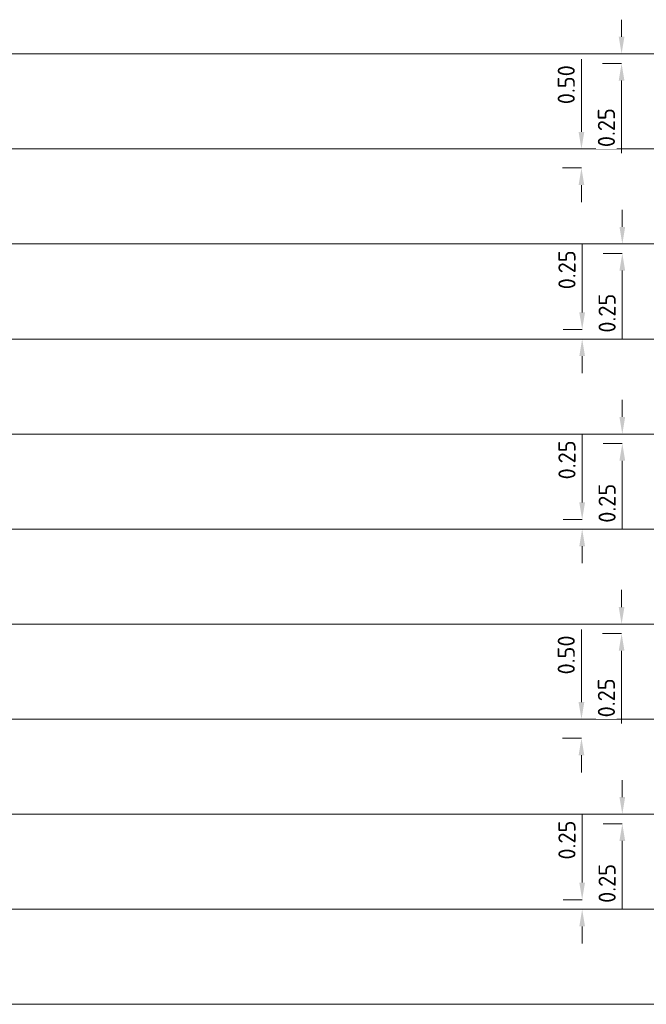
# Model space of a CAD drawing. Header units: metres. Extents: x 196669 to 197735, y 355514 to 356669.
# Tile 25 of 28: x 197675 to 197692, y 355826 to 355852. Entities that reach past the tile are written whole.
import ezdxf

# ---------------------------------------------------------------- set-up
doc = ezdxf.new("R2010")
doc.units = ezdxf.units.M
doc.layers.get('Defpoints').update_dxf_attribs({"color": 151})
doc.layers.add('N-WE-VW-M', color=7, linetype='Continuous', lineweight=18)
doc.layers.add('N-WE-VW-VRI-DETECTIETABEL-G', color=7, linetype='Continuous', lineweight=18)
doc.styles.add('NLCS-ISO-M250-T18', font='NLCS-ISO.ttf', dxfattribs={"height": 0.45})
doc.dimstyles.new('NLCS-M250-T18-PIJL_L2_H1', dxfattribs={"dimscale": 0.25, "dimtxt": 2.5, "dimasz": 1.8, "dimexe": 2, "dimexo": 2, "dimgap": 0.7, "dimtad": 1, "dimzin": 0, "dimdsep": 46, "dimtxsty": 'NLCS-ISO-M250-T18', "dimcen": 0, "dimdle": 2, "dimclrd": 256, "dimclre": 256, "dimclrt": 256, "dimadec": 1, "dimazin": 0, "dimtfac": 1, "dimtdec": 3, "dimtofl": 0, "dimtmove": 0, "dimatfit": 3, "dimfxl": 2, "dimfxlon": 1, "dimtfillclr": 256, "dimtolj": 1, "dimtzin": 0, "dimlwd": -1, "dimlwe": -1, "dimarcsym": 0})

# ---------------------------------------------------------------- blocks, each defined once
blk = doc.blocks.new('*D70')
at = {"layer": 'Defpoints', "color": 0, "transparency": 16777216}
for p in [(197691.077, 355851.255), (197691.077, 355851.255), (197691.077, 355851.005)]:
    blk.add_point(p, dxfattribs=at)
at = {"layer": 'N-WE-VW-M', "transparency": 16777216}
for p, q in [((197691.077, 355851.705), (197691.077, 355852.155)), ((197691.077, 355851.255), (197690.577, 355851.255)), ((197691.077, 355851.005), (197690.577, 355851.005)), ((197691.077, 355850.555), (197691.077, 355848.645))]:
    blk.add_line(p, q, dxfattribs=at)
for points in [[(197691.002, 355851.705), (197691.152, 355851.705), (197691.077, 355851.255)], [(197691.002, 355850.555), (197691.152, 355850.555), (197691.077, 355851.005)]]:
    blk.add_solid(points, dxfattribs=at)
at = {"layer": 'N-WE-VW-M', "transparency": 16777216, "insert": (197690.677, 355849.315), "char_height": 0.45, "attachment_point": 5, "rotation": 90, "style": 'NLCS-ISO-M250-T18', "bg_fill": 3, "box_fill_scale": 1.1, "bg_fill_color": 256, "bg_fill_true_color": 13158600, "bg_fill_transparency": 0}
blk.add_mtext('\\A1;0.25', dxfattribs=at)
blk = doc.blocks.new('*D71')
at = {"layer": 'Defpoints', "color": 0, "transparency": 16777216}
for p in [(197690.022, 355848.755), (197690.077, 355848.755), (197690.077, 355848.255)]:
    blk.add_point(p, dxfattribs=at)
at = {"layer": 'N-WE-VW-M', "transparency": 16777216}
for p, q in [((197690.022, 355849.205), (197690.022, 355851.115)), ((197690.022, 355848.755), (197689.522, 355848.755)), ((197690.022, 355848.255), (197689.522, 355848.255)), ((197690.022, 355847.805), (197690.022, 355847.355))]:
    blk.add_line(p, q, dxfattribs=at)
for points in [[(197689.947, 355849.205), (197690.097, 355849.205), (197690.022, 355848.755)], [(197689.947, 355847.805), (197690.097, 355847.805), (197690.022, 355848.255)]]:
    blk.add_solid(points, dxfattribs=at)
at = {"layer": 'N-WE-VW-M', "transparency": 16777216, "insert": (197689.622, 355850.445), "char_height": 0.45, "attachment_point": 5, "rotation": 90, "style": 'NLCS-ISO-M250-T18', "bg_fill": 3, "box_fill_scale": 1.1, "bg_fill_color": 256, "bg_fill_true_color": 13158600, "bg_fill_transparency": 0}
blk.add_mtext('\\A1;0.50', dxfattribs=at)
blk = doc.blocks.new('*D114')
at = {"layer": 'Defpoints', "color": 0, "transparency": 16777216}
for p in [(197690.041, 355839.005), (197690.096, 355839.005), (197690.096, 355838.755)]:
    blk.add_point(p, dxfattribs=at)
at = {"layer": 'N-WE-VW-M', "transparency": 16777216}
for p, q in [((197690.041, 355839.455), (197690.041, 355841.245)), ((197690.041, 355839.005), (197689.541, 355839.005)), ((197690.041, 355838.755), (197689.541, 355838.755)), ((197690.041, 355838.305), (197690.041, 355837.855))]:
    blk.add_line(p, q, dxfattribs=at)
for points in [[(197689.966, 355839.455), (197690.116, 355839.455), (197690.041, 355839.005)], [(197689.966, 355838.305), (197690.116, 355838.305), (197690.041, 355838.755)]]:
    blk.add_solid(points, dxfattribs=at)
at = {"layer": 'N-WE-VW-M', "transparency": 16777216, "insert": (197689.641, 355840.575), "char_height": 0.45, "attachment_point": 5, "rotation": 90, "style": 'NLCS-ISO-M250-T18', "bg_fill": 3, "box_fill_scale": 1.1, "bg_fill_color": 256, "bg_fill_true_color": 13158600, "bg_fill_transparency": 0}
blk.add_mtext('\\A1;0.25', dxfattribs=at)
blk = doc.blocks.new('*D115')
at = {"layer": 'Defpoints', "color": 0, "transparency": 16777216}
for p in [(197691.096, 355841.255), (197691.096, 355841.255), (197691.096, 355841.005)]:
    blk.add_point(p, dxfattribs=at)
at = {"layer": 'N-WE-VW-M', "transparency": 16777216}
for p, q in [((197691.096, 355841.705), (197691.096, 355842.155)), ((197691.096, 355841.255), (197690.596, 355841.255)), ((197691.096, 355841.005), (197690.596, 355841.005)), ((197691.096, 355840.555), (197691.096, 355838.765))]:
    blk.add_line(p, q, dxfattribs=at)
for points in [[(197691.021, 355841.705), (197691.171, 355841.705), (197691.096, 355841.255)], [(197691.021, 355840.555), (197691.171, 355840.555), (197691.096, 355841.005)]]:
    blk.add_solid(points, dxfattribs=at)
at = {"layer": 'N-WE-VW-M', "transparency": 16777216, "insert": (197690.696, 355839.435), "char_height": 0.45, "attachment_point": 5, "rotation": 90, "style": 'NLCS-ISO-M250-T18', "bg_fill": 3, "box_fill_scale": 1.1, "bg_fill_color": 256, "bg_fill_true_color": 13158600, "bg_fill_transparency": 0}
blk.add_mtext('\\A1;0.25', dxfattribs=at)
blk = doc.blocks.new('*D843')
at = {"layer": 'Defpoints', "color": 0, "transparency": 16777216}
for p in [(197691.077, 355836.255), (197691.077, 355836.255), (197691.077, 355836.005)]:
    blk.add_point(p, dxfattribs=at)
at = {"layer": 'N-WE-VW-M', "transparency": 16777216}
for p, q in [((197691.077, 355836.705), (197691.077, 355837.155)), ((197691.077, 355836.255), (197690.577, 355836.255)), ((197691.077, 355836.005), (197690.577, 355836.005)), ((197691.077, 355835.555), (197691.077, 355833.645))]:
    blk.add_line(p, q, dxfattribs=at)
for points in [[(197691.002, 355836.705), (197691.152, 355836.705), (197691.077, 355836.255)], [(197691.002, 355835.555), (197691.152, 355835.555), (197691.077, 355836.005)]]:
    blk.add_solid(points, dxfattribs=at)
at = {"layer": 'N-WE-VW-M', "transparency": 16777216, "insert": (197690.677, 355834.315), "char_height": 0.45, "attachment_point": 5, "rotation": 90, "style": 'NLCS-ISO-M250-T18', "bg_fill": 3, "box_fill_scale": 1.1, "bg_fill_color": 256, "bg_fill_true_color": 13158600, "bg_fill_transparency": 0}
blk.add_mtext('\\A1;0.25', dxfattribs=at)
blk = doc.blocks.new('*D844')
at = {"layer": 'Defpoints', "color": 0, "transparency": 16777216}
for p in [(197690.022, 355833.755), (197690.077, 355833.755), (197690.077, 355833.255)]:
    blk.add_point(p, dxfattribs=at)
at = {"layer": 'N-WE-VW-M', "transparency": 16777216}
for p, q in [((197690.022, 355834.205), (197690.022, 355836.115)), ((197690.022, 355833.755), (197689.522, 355833.755)), ((197690.022, 355833.255), (197689.522, 355833.255)), ((197690.022, 355832.805), (197690.022, 355832.355))]:
    blk.add_line(p, q, dxfattribs=at)
for points in [[(197689.947, 355834.205), (197690.097, 355834.205), (197690.022, 355833.755)], [(197689.947, 355832.805), (197690.097, 355832.805), (197690.022, 355833.255)]]:
    blk.add_solid(points, dxfattribs=at)
at = {"layer": 'N-WE-VW-M', "transparency": 16777216, "insert": (197689.622, 355835.445), "char_height": 0.45, "attachment_point": 5, "rotation": 90, "style": 'NLCS-ISO-M250-T18', "bg_fill": 3, "box_fill_scale": 1.1, "bg_fill_color": 256, "bg_fill_true_color": 13158600, "bg_fill_transparency": 0}
blk.add_mtext('\\A1;0.50', dxfattribs=at)
blk = doc.blocks.new('*D1110')
at = {"layer": 'Defpoints', "color": 0, "transparency": 16777216}
for p in [(197690.041, 355829.005), (197690.096, 355829.005), (197690.096, 355828.755)]:
    blk.add_point(p, dxfattribs=at)
at = {"layer": 'N-WE-VW-M', "transparency": 16777216}
for p, q in [((197690.041, 355829.455), (197690.041, 355831.245)), ((197690.041, 355829.005), (197689.541, 355829.005)), ((197690.041, 355828.755), (197689.541, 355828.755)), ((197690.041, 355828.305), (197690.041, 355827.855))]:
    blk.add_line(p, q, dxfattribs=at)
for points in [[(197689.966, 355829.455), (197690.116, 355829.455), (197690.041, 355829.005)], [(197689.966, 355828.305), (197690.116, 355828.305), (197690.041, 355828.755)]]:
    blk.add_solid(points, dxfattribs=at)
at = {"layer": 'N-WE-VW-M', "transparency": 16777216, "insert": (197689.641, 355830.575), "char_height": 0.45, "attachment_point": 5, "rotation": 90, "style": 'NLCS-ISO-M250-T18', "bg_fill": 3, "box_fill_scale": 1.1, "bg_fill_color": 256, "bg_fill_true_color": 13158600, "bg_fill_transparency": 0}
blk.add_mtext('\\A1;0.25', dxfattribs=at)
blk = doc.blocks.new('*D1111')
at = {"layer": 'Defpoints', "color": 0, "transparency": 16777216}
for p in [(197691.096, 355831.255), (197691.096, 355831.255), (197691.096, 355831.005)]:
    blk.add_point(p, dxfattribs=at)
at = {"layer": 'N-WE-VW-M', "transparency": 16777216}
for p, q in [((197691.096, 355831.705), (197691.096, 355832.155)), ((197691.096, 355831.255), (197690.596, 355831.255)), ((197691.096, 355831.005), (197690.596, 355831.005)), ((197691.096, 355830.555), (197691.096, 355828.765))]:
    blk.add_line(p, q, dxfattribs=at)
for points in [[(197691.021, 355831.705), (197691.171, 355831.705), (197691.096, 355831.255)], [(197691.021, 355830.555), (197691.171, 355830.555), (197691.096, 355831.005)]]:
    blk.add_solid(points, dxfattribs=at)
at = {"layer": 'N-WE-VW-M', "transparency": 16777216, "insert": (197690.696, 355829.435), "char_height": 0.45, "attachment_point": 5, "rotation": 90, "style": 'NLCS-ISO-M250-T18', "bg_fill": 3, "box_fill_scale": 1.1, "bg_fill_color": 256, "bg_fill_true_color": 13158600, "bg_fill_transparency": 0}
blk.add_mtext('\\A1;0.25', dxfattribs=at)
blk = doc.blocks.new('*D1141')
at = {"layer": 'Defpoints', "color": 0, "transparency": 16777216}
for p in [(197690.041, 355844.005), (197690.096, 355844.005), (197690.096, 355843.755)]:
    blk.add_point(p, dxfattribs=at)
at = {"layer": 'N-WE-VW-M', "transparency": 16777216}
for p, q in [((197690.041, 355844.455), (197690.041, 355846.245)), ((197690.041, 355844.005), (197689.541, 355844.005)), ((197690.041, 355843.755), (197689.541, 355843.755)), ((197690.041, 355843.305), (197690.041, 355842.855))]:
    blk.add_line(p, q, dxfattribs=at)
for points in [[(197689.966, 355844.455), (197690.116, 355844.455), (197690.041, 355844.005)], [(197689.966, 355843.305), (197690.116, 355843.305), (197690.041, 355843.755)]]:
    blk.add_solid(points, dxfattribs=at)
at = {"layer": 'N-WE-VW-M', "transparency": 16777216, "insert": (197689.641, 355845.575), "char_height": 0.45, "attachment_point": 5, "rotation": 90, "style": 'NLCS-ISO-M250-T18', "bg_fill": 3, "box_fill_scale": 1.1, "bg_fill_color": 256, "bg_fill_true_color": 13158600, "bg_fill_transparency": 0}
blk.add_mtext('\\A1;0.25', dxfattribs=at)
blk = doc.blocks.new('*D1142')
at = {"layer": 'Defpoints', "color": 0, "transparency": 16777216}
for p in [(197691.096, 355846.255), (197691.096, 355846.255), (197691.096, 355846.005)]:
    blk.add_point(p, dxfattribs=at)
at = {"layer": 'N-WE-VW-M', "transparency": 16777216}
for p, q in [((197691.096, 355846.705), (197691.096, 355847.155)), ((197691.096, 355846.255), (197690.596, 355846.255)), ((197691.096, 355846.005), (197690.596, 355846.005)), ((197691.096, 355845.555), (197691.096, 355843.765))]:
    blk.add_line(p, q, dxfattribs=at)
for points in [[(197691.021, 355846.705), (197691.171, 355846.705), (197691.096, 355846.255)], [(197691.021, 355845.555), (197691.171, 355845.555), (197691.096, 355846.005)]]:
    blk.add_solid(points, dxfattribs=at)
at = {"layer": 'N-WE-VW-M', "transparency": 16777216, "insert": (197690.696, 355844.435), "char_height": 0.45, "attachment_point": 5, "rotation": 90, "style": 'NLCS-ISO-M250-T18', "bg_fill": 3, "box_fill_scale": 1.1, "bg_fill_color": 256, "bg_fill_true_color": 13158600, "bg_fill_transparency": 0}
blk.add_mtext('\\A1;0.25', dxfattribs=at)

msp = doc.modelspace()

# ---------------------------------------------------------------- linework, layer by layer
at = {"layer": 'N-WE-VW-VRI-DETECTIETABEL-G', "flags": 128}
for points in [[(197643.638, 355851.255), (197734.903, 355851.255)], [(197643.638, 355848.755), (197734.903, 355848.755)], [(197643.638, 355846.255), (197734.903, 355846.255)], [(197643.638, 355843.755), (197734.903, 355843.755)], [(197643.638, 355841.255), (197734.903, 355841.255)], [(197643.638, 355838.755), (197734.903, 355838.755)], [(197643.638, 355836.255), (197734.903, 355836.255)], [(197643.638, 355833.755), (197734.903, 355833.755)], [(197643.638, 355831.255), (197734.903, 355831.255)], [(197643.638, 355828.755), (197734.903, 355828.755)], [(197643.638, 355826.255), (197734.903, 355826.255)]]:
    msp.add_lwpolyline(points, dxfattribs=at)

# ---------------------------------------------------------------- next in the draw order: dimensions: what is measured, and where the dimension line sits
at = {"layer": 'N-WE-VW-M'}
for base, p1, p2, picture, middle in [((197691.077, 355851.255), (197691.077, 355851.005), (197691.077, 355851.255), '*D70', (197691.077, 355849.315)), ((197690.022, 355848.755), (197690.077, 355848.255), (197690.077, 355848.755), '*D71', (197690.022, 355850.445)), ((197691.096, 355846.255), (197691.096, 355846.005), (197691.096, 355846.255), '*D1142', (197691.096, 355844.435)), ((197690.041, 355844.005), (197690.096, 355843.755), (197690.096, 355844.005), '*D1141', (197690.041, 355845.575)), ((197691.096, 355841.255), (197691.096, 355841.005), (197691.096, 355841.255), '*D115', (197691.096, 355839.435)), ((197690.041, 355839.005), (197690.096, 355838.755), (197690.096, 355839.005), '*D114', (197690.041, 355840.575)), ((197691.077, 355836.255), (197691.077, 355836.005), (197691.077, 355836.255), '*D843', (197691.077, 355834.315)), ((197690.022, 355833.755), (197690.077, 355833.255), (197690.077, 355833.755), '*D844', (197690.022, 355835.445)), ((197691.096, 355831.255), (197691.096, 355831.005), (197691.096, 355831.255), '*D1111', (197691.096, 355829.435)), ((197690.041, 355829.005), (197690.096, 355828.755), (197690.096, 355829.005), '*D1110', (197690.041, 355830.575))]:
    dim = msp.add_linear_dim(base=base, p1=p1, p2=p2, angle=90, dimstyle='NLCS-M250-T18-PIJL_L2_H1', override={"dimtfill": 1}, dxfattribs=at)
    dim.commit()
    dim.dimension.update_dxf_attribs({"geometry": picture, "text_midpoint": middle, "dimtype": 161})

doc.saveas('drawing.dxf')
